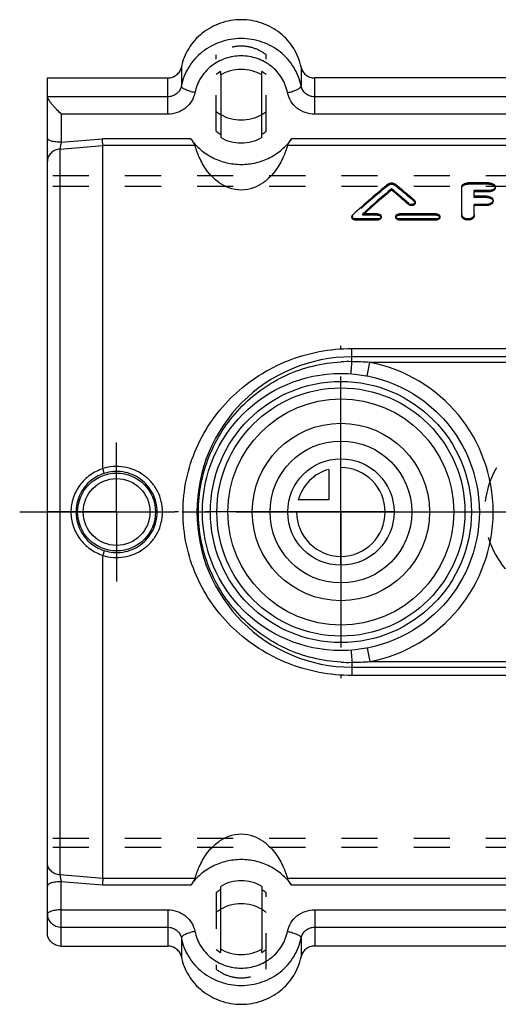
# Model space of a CAD drawing. Header units: millimetres. Extents: x 400 to 600, y 406 to 594.
# Tile 1 of 3: x 400 to 486, y 411 to 589. Entities that reach past the tile are written whole.
import ezdxf

# ---------------------------------------------------------------- set-up
doc = ezdxf.new("R2010")
doc.units = ezdxf.units.MM
doc.header["$LTSCALE"] = 65.185185
doc.linetypes.add('CENTER', pattern=[0.6, 0.375, -0.075, 0.075, -0.075])
doc.linetypes.add('HIDDEN', pattern=[0.2, 0.1, -0.1])
doc.layers.get('0').update_dxf_attribs({"linetype": 'CONTINUOUS'})
for name, color, linetype in [('ACHSEN_S', 7, 'CONTINUOUS'), ('DEFAULT_2', 8, 'HIDDEN'), ('FASEN', 7, 'CONTINUOUS'), ('FLAECHEN', 7, 'CONTINUOUS'), ('KONST.EL_MIT_GEO', 7, 'CONTINUOUS'), ('KURVEN', 7, 'CONTINUOUS')]:
    doc.layers.add(name, color=color, linetype=linetype)

msp = doc.modelspace()

# ---------------------------------------------------------------- linework, layer by layer
at = {"color": 7, "linetype": 'Continuous'}
for p, q in [((436.3, 578.9), (436.3, 567.55)), ((443.7, 567.55), (443.7, 578.9)), ((430.89, 567.34), (414.96, 567.34)), ((550.89, 567.34), (449.11, 567.34)), ((415, 507.83), (415, 566.15)), ((431.64, 566.15), (415, 566.15)), ((551.64, 566.15), (448.36, 566.15)), ((415, 433.85), (415, 492.17)), ((431.64, 433.85), (415, 433.85)), ((551.64, 433.85), (448.36, 433.85)), ((430.89, 432.66), (414.96, 432.66)), ((436.3, 421.1), (436.3, 432.45)), ((443.7, 432.45), (443.7, 421.1)), ((550.89, 432.66), (449.11, 432.66))]:
    msp.add_line(p, q, dxfattribs=at)
for points, knots in [([(436.3, 578.9), (436.85, 579.23), (438.06, 579.74), (440, 580), (441.94, 579.74), (443.15, 579.23), (443.7, 578.9)], [0, 0, 0, 0, 0.249202, 0.5, 0.750798, 1, 1, 1, 1]), ([(443.7, 571.69), (443.15, 571.37), (441.94, 570.86), (440, 570.6), (438.06, 570.86), (436.85, 571.37), (436.3, 571.69)], [0, 0, 0, 0, 0.249199, 0.5, 0.750801, 1, 1, 1, 1]), ([(415, 566.15), (415, 566.22), (414.99, 566.38), (414.98, 566.78), (414.97, 567.11), (414.96, 567.34)], [0, 0, 0, 0, 0.173703, 0.41959, 1, 1, 1, 1]), ([(430.89, 567.34), (430.96, 567.23), (431.12, 567.01), (431.33, 566.7), (431.51, 566.41), (431.61, 566.23), (431.64, 566.15)], [0, 0, 0, 0, 0.283877, 0.565288, 0.818045, 1, 1, 1, 1]), ([(430.89, 567.34), (431.39, 566.63), (432.58, 565.32), (434.8, 563.85), (437.32, 562.93), (440, 562.61), (442.68, 562.93), (445.2, 563.85), (447.42, 565.32), (448.61, 566.63), (449.11, 567.34)], [0, 0, 0, 0, 0.123266, 0.247885, 0.373628, 0.5, 0.626372, 0.752115, 0.876734, 1, 1, 1, 1]), ([(443.7, 567.55), (443.15, 567.22), (441.94, 566.71), (440, 566.45), (438.06, 566.71), (436.85, 567.22), (436.3, 567.55)], [0, 0, 0, 0, 0.249198, 0.5, 0.750802, 1, 1, 1, 1]), ([(448.36, 566.15), (448.39, 566.23), (448.49, 566.41), (448.67, 566.7), (448.88, 567.01), (449.04, 567.23), (449.11, 567.34)], [0, 0, 0, 0, 0.181955, 0.434712, 0.716123, 1, 1, 1, 1]), ([(448.36, 566.15), (448.15, 565.42), (447.58, 563.87), (446.51, 561.97), (445.25, 560.45), (443.93, 559.3), (442.17, 558.35), (440, 557.95), (437.83, 558.35), (436.07, 559.3), (434.75, 560.45), (433.49, 561.97), (432.42, 563.87), (431.85, 565.42), (431.64, 566.15)], [0, 0, 0, 0, 0.091648, 0.199165, 0.26084, 0.329934, 0.409357, 0.5, 0.590643, 0.670067, 0.73916, 0.800835, 0.908352, 1, 1, 1, 1]), ([(431.64, 433.85), (431.85, 434.58), (432.42, 436.13), (433.49, 438.03), (434.75, 439.55), (436.07, 440.7), (437.83, 441.65), (440, 442.05), (442.17, 441.65), (443.93, 440.7), (445.25, 439.55), (446.51, 438.03), (447.58, 436.13), (448.15, 434.58), (448.36, 433.85)], [0, 0, 0, 0, 0.091648, 0.199165, 0.26084, 0.329934, 0.409357, 0.5, 0.590643, 0.670067, 0.73916, 0.800835, 0.908352, 1, 1, 1, 1]), ([(449.11, 432.66), (448.61, 433.37), (447.42, 434.68), (445.2, 436.15), (442.68, 437.07), (440, 437.39), (437.32, 437.07), (434.8, 436.15), (432.58, 434.68), (431.39, 433.37), (430.89, 432.66)], [0, 0, 0, 0, 0.123266, 0.247885, 0.373628, 0.5, 0.626372, 0.752115, 0.876734, 1, 1, 1, 1]), ([(415, 433.85), (415, 433.78), (414.99, 433.62), (414.98, 433.22), (414.97, 432.89), (414.96, 432.66)], [0, 0, 0, 0, 0.173703, 0.41959, 1, 1, 1, 1]), ([(431.64, 433.85), (431.61, 433.77), (431.51, 433.59), (431.33, 433.3), (431.12, 432.99), (430.96, 432.77), (430.89, 432.66)], [0, 0, 0, 0, 0.181956, 0.434712, 0.716124, 1, 1, 1, 1]), ([(449.11, 432.66), (449.04, 432.77), (448.88, 432.99), (448.67, 433.3), (448.49, 433.59), (448.39, 433.77), (448.36, 433.85)], [0, 0, 0, 0, 0.283876, 0.565288, 0.818044, 1, 1, 1, 1]), ([(443.7, 432.45), (443.15, 432.78), (441.94, 433.29), (440, 433.55), (438.06, 433.29), (436.85, 432.78), (436.3, 432.45)], [0, 0, 0, 0, 0.249198, 0.5, 0.750802, 1, 1, 1, 1]), ([(443.7, 428.31), (443.15, 428.63), (441.94, 429.14), (440, 429.4), (438.06, 429.14), (436.85, 428.63), (436.3, 428.31)], [0, 0, 0, 0, 0.249199, 0.5, 0.750801, 1, 1, 1, 1]), ([(443.7, 421.1), (443.15, 420.77), (441.94, 420.26), (440, 420), (438.06, 420.26), (436.85, 420.77), (436.3, 421.1)], [0, 0, 0, 0, 0.249202, 0.5, 0.750798, 1, 1, 1, 1])]:
    msp.add_open_spline(points, degree=3, knots=knots, dxfattribs=at)
at = {"layer": 'ACHSEN_S', "color": 2, "linetype": 'CENTER'}
msp.add_line((400, 500), (600, 500), dxfattribs=at)
at = {"layer": 'DEFAULT_2', "color": 8, "linetype": 'HIDDEN'}
for p, q in [((435.5, 568.7), (435.5, 582.49)), ((444.5, 568.7), (444.5, 582.49)), ((436.3, 578.9), (436.3, 579.49)), ((443.7, 578.9), (443.7, 579.49)), ((435.5, 431.3), (435.5, 417.51)), ((444.5, 417.51), (444.5, 431.3)), ((436.3, 420.51), (436.3, 421.1)), ((443.7, 420.51), (443.7, 421.1))]:
    msp.add_line(p, q, dxfattribs=at)
for centre, start, end in [((439.88, 573.47), 120.7352, 128.7004), ((440.12, 573.47), 51.2996, 59.2648), ((439.88, 577.72), 231.3017, 239.254), ((440.12, 577.72), 300.746, 308.6983), ((439.88, 574.16), 231.2996, 239.2648), ((440.12, 574.16), 300.7352, 308.7004), ((439.88, 425.84), 120.7352, 128.7004), ((440.12, 425.84), 51.2996, 59.2648), ((439.88, 422.28), 120.746, 128.6983), ((440.12, 422.28), 51.3017, 59.254), ((439.88, 426.53), 231.2996, 239.2648), ((440.12, 426.53), 300.7352, 308.7004)]:
    msp.add_arc(centre, 7.01, start, end, dxfattribs=at)
for points in [[(444.5, 582.49), (443.87, 582.99), (442.43, 583.79), (440, 584.19), (437.57, 583.79), (436.13, 582.99), (435.5, 582.49)], [(435.5, 417.51), (436.13, 417.01), (437.57, 416.21), (440, 415.81), (442.43, 416.21), (443.87, 417.01), (444.5, 417.51)]]:
    msp.add_open_spline(points, degree=3, knots=[0, 0, 0, 0, 0.24878, 0.5, 0.75122, 1, 1, 1, 1], dxfattribs=at)
at = {"layer": 'FASEN', "color": 7, "linetype": 'Continuous'}
for radius in [25, 23.56]:
    msp.add_circle((458, 500), radius, dxfattribs=at)
at = {"layer": 'FLAECHEN', "color": 2, "linetype": 'CENTER'}
for p, q in [((458, 500), (458, 530)), ((417.5, 500), (417.5, 512.52)), ((417.5, 500), (404.98, 500)), ((417.5, 500), (417.5, 487.48)), ((417.5, 500), (428, 500)), ((458, 500), (428, 500)), ((458, 500), (458, 470)), ((458, 500), (488, 500))]:
    msp.add_line(p, q, dxfattribs=at)
at = {"layer": 'KONST.EL_MIT_GEO', "color": 7, "linetype": 'Continuous'}
for p, q in [((429.19, 580.27), (429.19, 576.87)), ((450.81, 580.27), (450.81, 576.87)), ((405, 424.06), (405, 578.33)), ((405, 578.33), (426.73, 578.33)), ((426.73, 571.79), (426.73, 578.33)), ((453.27, 571.79), (453.27, 578.33)), ((546.73, 578.33), (453.27, 578.33)), ((426.73, 574.92), (405, 574.92)), ((546.73, 574.92), (453.27, 574.92)), ((407.5, 571.79), (407.5, 566.71)), ((426.73, 571.79), (407.5, 571.79)), ((546.73, 571.79), (453.27, 571.79)), ((407.5, 566.71), (414.96, 567.34)), ((407.28, 565.49), (415, 566.15)), ((407.28, 565.49), (407.28, 434.51)), ((467.15, 558.1), (467.15, 558.31)), ((479.82, 553.46), (479.82, 558.69)), ((484.73, 559.38), (480.95, 559.38)), ((482.09, 556.98), (482.09, 557.99)), ((484.73, 557.99), (482.09, 557.99)), ((484.73, 557.78), (484.73, 557.99)), ((485.86, 558.48), (485.86, 558.69)), ((484.73, 557.78), (482.09, 557.78)), ((484.35, 556.98), (482.09, 556.98)), ((485.48, 556.04), (485.48, 556.25)), ((470.24, 555.46), (470.24, 555.67)), ((471.43, 555.71), (471.43, 555.93)), ((482.09, 553.46), (482.09, 555.51)), ((484.35, 555.51), (482.09, 555.51)), ((484.35, 555.3), (482.09, 555.3)), ((484.35, 555.3), (484.35, 555.51)), ((460, 553.13), (460, 553.35)), ((460.66, 552.67), (460.66, 552.89)), ((464.62, 552.89), (460.66, 552.89)), ((464.62, 552.67), (460.66, 552.67)), ((464.62, 553.8), (461.98, 553.8)), ((464.62, 552.67), (464.62, 552.89)), ((465.28, 553.13), (465.28, 553.35)), ((467.92, 553.13), (467.92, 553.35)), ((475.19, 553.8), (468.58, 553.8)), ((468.58, 552.67), (468.58, 552.89)), ((475.19, 552.89), (468.58, 552.89)), ((475.19, 552.67), (468.58, 552.67)), ((475.19, 552.67), (475.19, 552.89)), ((475.85, 553.13), (475.85, 553.35)), ((460, 527.12), (460, 529.5)), ((460, 529.5), (527, 529.5)), ((527, 528), (460, 528)), ((462.75, 524.55), (463.22, 527)), ((512.81, 527), (463.22, 527)), ((462.75, 475.45), (463.22, 473)), ((460, 472.88), (460, 470.5)), ((463.22, 473), (512.81, 473)), ((460, 472), (527, 472)), ((527, 470.5), (460, 470.5)), ((415, 433.85), (407.28, 434.51)), ((407.5, 421.67), (407.5, 433.29)), ((414.96, 432.66), (407.5, 433.29)), ((407.5, 428.21), (426.73, 428.21)), ((426.73, 428.21), (426.73, 421.67)), ((453.27, 428.21), (546.73, 428.21)), ((453.27, 428.21), (453.27, 421.67)), ((407.5, 425.08), (426.73, 425.08)), ((453.27, 425.08), (546.73, 425.08)), ((429.19, 423.13), (429.19, 419.73)), ((450.81, 423.13), (450.81, 419.73)), ((407.5, 421.67), (426.73, 421.67)), ((546.73, 421.67), (453.27, 421.67))]:
    msp.add_line(p, q, dxfattribs=at)
at = {"layer": 'KONST.EL_MIT_GEO', "color": 8, "linetype": 'HIDDEN'}
for p, q in [((595, 560.67), (405, 560.67)), ((595, 558.74), (405, 558.74)), ((466.61, 559), (466.61, 559.22)), ((467.69, 559), (467.69, 559.22)), ((480.95, 559.17), (480.95, 559.38)), ((484.73, 559.17), (480.95, 559.17)), ((484.73, 559.17), (484.73, 559.38)), ((471.3, 555.97), (471.3, 556.19)), ((482.09, 556.77), (482.09, 556.98)), ((484.35, 556.77), (482.09, 556.77)), ((484.35, 556.77), (484.35, 556.98)), ((460.13, 553.41), (460.13, 553.62)), ((461.98, 553.59), (461.98, 553.8)), ((464.62, 553.59), (461.98, 553.59)), ((464.62, 553.59), (464.62, 553.8)), ((468.58, 553.59), (468.58, 553.8)), ((475.19, 553.59), (468.58, 553.59)), ((475.19, 553.59), (475.19, 553.8)), ((595, 441.09), (405, 441.09)), ((595, 439.48), (405, 439.48))]:
    msp.add_line(p, q, dxfattribs=at)
msp.add_circle((458, 500), 25, dxfattribs=at)
at = {"layer": 'KONST.EL_MIT_GEO', "color": 7, "linetype": 'Continuous'}
for centre, radius in [((458, 500), 22.4), ((458, 500), 20.4), ((417.5, 500), 7.03), ((417.5, 500), 6.03)]:
    msp.add_circle(centre, radius, dxfattribs=at)
for centre, radius, start, end in [((480.36, 553.67), 0.536, 180.0235, 187.3783), ((460, 500), 28, 90, 270), ((459.43, 499.96), 27.17, 88.7937, 92.9506), ((458.06, 433.31), 93.83, 86.8455, 88.8133), ((458, 500), 27.5, 280.9425, 79.0575), ((417.49, 500.01), 7.32, 107.7301, 180.0413), ((417.49, 499.99), 7.32, 179.9587, 252.2699), ((459.43, 500.04), 27.17, 267.0494, 271.2063), ((458.06, 566.69), 93.83, 271.1867, 273.1545)]:
    msp.add_arc(centre, radius, start, end, dxfattribs=at)
for centre, major_axis, start_param, end_param in [((458.6, 500), (47.56, 71.42), 0.89408, 1.01214), ((460.24, 500), (47.56, 71.42), 0.914416, 1.008546), ((460.24, 500), (47.36, 71.13), 0.913901, 1.004175), ((474.06, 500), (-47.56, 71.42), -0.970792, -0.914416), ((474.06, 500), (-47.36, 71.13), -0.970509, -0.913901), ((475.71, 500), (-47.56, 71.42), -0.96005, -0.89408)]:
    msp.add_ellipse(centre, major_axis=major_axis, ratio=0.390849, start_param=start_param, end_param=end_param, dxfattribs=at)
at = {"layer": 'KONST.EL_MIT_GEO', "color": 8, "linetype": 'HIDDEN'}
for centre, major_axis, start_param, end_param in [((458.6, 500), (47.36, 71.13), 0.893481, 1.012026), ((475.71, 500), (-47.36, 71.13), -0.959723, -0.893481), ((460.24, 500), (47.36, 71.13), 7.287361, 7.291603)]:
    msp.add_ellipse(centre, major_axis=major_axis, ratio=0.390849, start_param=start_param, end_param=end_param, dxfattribs=at)
at = {"layer": 'KONST.EL_MIT_GEO', "color": 7, "linetype": 'Continuous'}
for points, knots in [([(450.81, 580.27), (450.57, 581.46), (449.65, 583.79), (447.14, 586.59), (443.79, 588.41), (440, 589.04), (436.21, 588.41), (432.86, 586.59), (430.35, 583.79), (429.43, 581.46), (429.19, 580.27)], [0, 0, 0, 0, 0.122463, 0.246639, 0.372711, 0.5, 0.627289, 0.753361, 0.877537, 1, 1, 1, 1]), ([(450.81, 576.87), (450.57, 578.06), (449.65, 580.39), (447.14, 583.19), (443.79, 585.01), (440, 585.64), (436.21, 585.01), (432.86, 583.19), (430.35, 580.39), (429.43, 578.06), (429.19, 576.87)], [0, 0, 0, 0, 0.122463, 0.246639, 0.372711, 0.5, 0.627289, 0.753361, 0.877537, 1, 1, 1, 1]), ([(448.35, 575.68), (448.17, 576.6), (447.46, 578.41), (445.52, 580.57), (442.93, 581.98), (440, 582.46), (437.07, 581.98), (434.48, 580.57), (432.54, 578.41), (431.83, 576.6), (431.65, 575.68)], [0, 0, 0, 0, 0.122463, 0.246639, 0.372711, 0.5, 0.627289, 0.753361, 0.877537, 1, 1, 1, 1]), ([(426.73, 578.33), (427.02, 578.33), (427.6, 578.42), (428.36, 578.83), (428.93, 579.47), (429.14, 580), (429.19, 580.27)], [0, 0, 0, 0, 0.254582, 0.506721, 0.755068, 1, 1, 1, 1]), ([(450.81, 580.27), (450.86, 580), (451.07, 579.47), (451.64, 578.83), (452.4, 578.42), (452.98, 578.33), (453.27, 578.33)], [0, 0, 0, 0, 0.244932, 0.493279, 0.745418, 1, 1, 1, 1]), ([(429.19, 576.87), (429.14, 576.6), (428.93, 576.07), (428.36, 575.43), (427.6, 575.02), (427.02, 574.92), (426.73, 574.92)], [0, 0, 0, 0, 0.244932, 0.493279, 0.745418, 1, 1, 1, 1]), ([(431.65, 575.68), (431.54, 575.14), (431.12, 574.08), (429.98, 572.81), (428.46, 571.98), (427.31, 571.79), (426.73, 571.79)], [0, 0, 0, 0, 0.244926, 0.493279, 0.745424, 1, 1, 1, 1]), ([(431.65, 575.68), (431.33, 575.74), (430.74, 575.88), (430.06, 576.13), (429.62, 576.37), (429.35, 576.55), (429.19, 576.74), (429.19, 576.87)], [0, 0, 0, 0, 0.342983, 0.645579, 0.769122, 0.869482, 1, 1, 1, 1]), ([(448.35, 575.68), (448.67, 575.74), (449.26, 575.88), (449.94, 576.13), (450.38, 576.37), (450.65, 576.55), (450.81, 576.74), (450.81, 576.87)], [0, 0, 0, 0, 0.342983, 0.645579, 0.769122, 0.869482, 1, 1, 1, 1]), ([(453.27, 571.79), (452.69, 571.79), (451.54, 571.98), (450.02, 572.81), (448.88, 574.08), (448.46, 575.14), (448.35, 575.68)], [0, 0, 0, 0, 0.254576, 0.506721, 0.755074, 1, 1, 1, 1]), ([(453.27, 574.92), (452.98, 574.92), (452.4, 575.02), (451.64, 575.43), (451.07, 576.07), (450.86, 576.6), (450.81, 576.87)], [0, 0, 0, 0, 0.254582, 0.506721, 0.755068, 1, 1, 1, 1]), ([(405, 574.92), (405, 574.89), (405.02, 574.8), (405.1, 574.6), (405.28, 574.31), (405.55, 573.92), (405.89, 573.5), (406.26, 573.07), (406.8, 572.49), (407.21, 572.07), (407.5, 571.79)], [0, 0, 0, 0, 0.02638, 0.062304, 0.15932, 0.280604, 0.416275, 0.559704, 0.706625, 1, 1, 1, 1]), ([(407.5, 566.71), (407.18, 566.71), (406.71, 566.74), (406.13, 566.83), (405.75, 566.92), (405.44, 567.03), (405.17, 567.16), (405, 567.34), (405, 567.45)], [0, 0, 0, 0, 0.352142, 0.512913, 0.656162, 0.777601, 0.874633, 1, 1, 1, 1]), ([(407.28, 565.49), (406.98, 565.47), (406.38, 565.32), (405.63, 564.82), (405.12, 564.1), (405, 563.53), (405, 563.25)], [0, 0, 0, 0, 0.262059, 0.516697, 0.761715, 1, 1, 1, 1]), ([(407.5, 566.71), (407.45, 566.48), (407.38, 566.15), (407.31, 565.74), (407.29, 565.57), (407.28, 565.49)], [0, 0, 0, 0, 0.576672, 0.824474, 1, 1, 1, 1]), ([(466.61, 559.22), (466.68, 559.27), (466.86, 559.35), (467.15, 559.39), (467.44, 559.35), (467.62, 559.27), (467.69, 559.22)], [0, 0, 0, 0, 0.232679, 0.5, 0.767321, 1, 1, 1, 1]), ([(479.82, 558.69), (479.82, 558.79), (479.9, 558.99), (480.16, 559.21), (480.53, 559.35), (480.81, 559.38), (480.95, 559.38)], [0, 0, 0, 0, 0.191952, 0.421042, 0.695951, 1, 1, 1, 1]), ([(484.73, 559.38), (484.87, 559.38), (485.15, 559.35), (485.52, 559.21), (485.79, 558.99), (485.86, 558.79), (485.86, 558.69)], [0, 0, 0, 0, 0.30405, 0.57896, 0.808061, 1, 1, 1, 1]), ([(485.86, 558.69), (485.86, 558.6), (485.78, 558.4), (485.52, 558.17), (485.15, 558.03), (484.87, 557.99), (484.73, 557.99)], [0, 0, 0, 0, 0.192231, 0.422512, 0.697399, 1, 1, 1, 1]), ([(485.86, 558.48), (485.86, 558.39), (485.78, 558.18), (485.52, 557.96), (485.15, 557.81), (484.87, 557.78), (484.73, 557.78)], [0, 0, 0, 0, 0.192152, 0.422411, 0.697332, 1, 1, 1, 1]), ([(471.3, 556.19), (471.34, 556.15), (471.41, 556.07), (471.43, 555.97), (471.43, 555.93)], [0, 0, 0, 0, 0.527074, 1, 1, 1, 1]), ([(484.35, 556.98), (484.5, 556.98), (484.78, 556.95), (485.14, 556.8), (485.41, 556.57), (485.48, 556.35), (485.48, 556.25)], [0, 0, 0, 0, 0.297539, 0.569309, 0.800756, 1, 1, 1, 1]), ([(485.48, 556.25), (485.48, 556.16), (485.41, 555.94), (485.15, 555.7), (484.78, 555.55), (484.5, 555.51), (484.35, 555.51)], [0, 0, 0, 0, 0.199487, 0.432037, 0.703786, 1, 1, 1, 1]), ([(471.43, 555.93), (471.43, 555.88), (471.41, 555.79), (471.31, 555.66), (471.16, 555.57), (470.92, 555.49), (470.59, 555.48), (470.34, 555.59), (470.24, 555.67)], [0, 0, 0, 0, 0.095705, 0.202136, 0.32379, 0.458987, 0.743744, 1, 1, 1, 1]), ([(471.43, 555.72), (471.43, 555.67), (471.41, 555.57), (471.31, 555.45), (471.16, 555.36), (470.92, 555.27), (470.59, 555.27), (470.34, 555.37), (470.24, 555.46)], [0, 0, 0, 0, 0.095682, 0.202099, 0.323752, 0.458955, 0.743736, 1, 1, 1, 1]), ([(485.48, 556.04), (485.48, 555.94), (485.41, 555.73), (485.15, 555.49), (484.78, 555.34), (484.5, 555.3), (484.35, 555.3)], [0, 0, 0, 0, 0.199444, 0.431982, 0.70375, 1, 1, 1, 1]), ([(460, 553.35), (460, 553.39), (460.03, 553.5), (460.09, 553.58), (460.13, 553.62)], [0, 0, 0, 0, 0.477421, 1, 1, 1, 1]), ([(460.66, 552.89), (460.58, 552.89), (460.41, 552.91), (460.19, 553), (460.04, 553.15), (460, 553.28), (460, 553.35)], [0, 0, 0, 0, 0.289989, 0.558497, 0.793137, 1, 1, 1, 1]), ([(460.66, 552.67), (460.58, 552.67), (460.41, 552.7), (460.19, 552.79), (460.04, 552.94), (460, 553.07), (460, 553.13)], [0, 0, 0, 0, 0.289997, 0.558511, 0.793148, 1, 1, 1, 1]), ([(464.62, 553.8), (464.71, 553.8), (464.87, 553.78), (465.09, 553.68), (465.24, 553.54), (465.28, 553.41), (465.28, 553.35)], [0, 0, 0, 0, 0.290684, 0.559196, 0.793247, 1, 1, 1, 1]), ([(465.28, 553.35), (465.28, 553.28), (465.24, 553.15), (465.09, 553), (464.87, 552.91), (464.71, 552.89), (464.62, 552.89)], [0, 0, 0, 0, 0.206865, 0.441513, 0.710017, 1, 1, 1, 1]), ([(465.28, 553.13), (465.28, 553.07), (465.24, 552.94), (465.09, 552.79), (464.87, 552.7), (464.71, 552.67), (464.62, 552.67)], [0, 0, 0, 0, 0.206855, 0.4415, 0.710009, 1, 1, 1, 1]), ([(467.92, 553.35), (467.92, 553.41), (467.97, 553.54), (468.12, 553.68), (468.34, 553.78), (468.5, 553.8), (468.58, 553.8)], [0, 0, 0, 0, 0.206753, 0.440804, 0.709316, 1, 1, 1, 1]), ([(468.58, 552.89), (468.5, 552.89), (468.34, 552.91), (468.12, 553), (467.97, 553.15), (467.92, 553.28), (467.92, 553.35)], [0, 0, 0, 0, 0.289982, 0.558486, 0.793135, 1, 1, 1, 1]), ([(468.58, 552.67), (468.5, 552.67), (468.34, 552.7), (468.12, 552.79), (467.97, 552.94), (467.92, 553.07), (467.92, 553.13)], [0, 0, 0, 0, 0.289991, 0.5585, 0.793146, 1, 1, 1, 1]), ([(475.19, 553.8), (475.27, 553.8), (475.44, 553.78), (475.65, 553.68), (475.81, 553.54), (475.85, 553.41), (475.85, 553.35)], [0, 0, 0, 0, 0.290684, 0.559196, 0.793247, 1, 1, 1, 1]), ([(475.85, 553.35), (475.85, 553.28), (475.81, 553.15), (475.65, 553), (475.44, 552.91), (475.27, 552.89), (475.19, 552.89)], [0, 0, 0, 0, 0.206865, 0.441513, 0.710017, 1, 1, 1, 1]), ([(475.85, 553.13), (475.85, 553.07), (475.81, 552.94), (475.65, 552.79), (475.44, 552.7), (475.27, 552.67), (475.19, 552.67)], [0, 0, 0, 0, 0.206855, 0.4415, 0.710009, 1, 1, 1, 1]), ([(482.09, 553.46), (482.09, 553.35), (482.02, 553.13), (481.75, 552.88), (481.38, 552.71), (480.95, 552.66), (480.53, 552.71), (480.16, 552.88), (479.89, 553.13), (479.82, 553.35), (479.82, 553.46)], [0, 0, 0, 0, 0.103067, 0.220368, 0.354807, 0.5, 0.645194, 0.779632, 0.896933, 1, 1, 1, 1]), ([(482.09, 553.67), (482.09, 553.57), (482.02, 553.35), (481.77, 553.1), (481.42, 552.94), (481, 552.87), (480.58, 552.91), (480.21, 553.06), (479.93, 553.29), (479.84, 553.5), (479.83, 553.6)], [0, 0, 0, 0, 0.10236, 0.21825, 0.35084, 0.494578, 0.639564, 0.775461, 0.895332, 1, 1, 1, 1]), ([(460, 470.5), (458.02, 470.5), (454.06, 470.88), (448.37, 472.53), (443.11, 475.21), (438.49, 478.83), (434.64, 483.27), (431.73, 488.41), (429.91, 494.06), (429.29, 500), (429.91, 505.94), (431.73, 511.59), (434.64, 516.73), (438.49, 521.17), (443.11, 524.79), (448.37, 527.47), (454.06, 529.12), (458.02, 529.5), (460, 529.5)], [0, 0, 0, 0, 0.063095, 0.125831, 0.18808, 0.25, 0.311927, 0.374185, 0.43692, 0.5, 0.56308, 0.625815, 0.688073, 0.75, 0.81192, 0.874169, 0.936905, 1, 1, 1, 1]), ([(458.03, 472.91), (456.32, 473), (452.9, 473.5), (448.01, 475.21), (443.54, 477.81), (439.63, 481.2), (436.44, 485.28), (434.07, 489.88), (432.61, 494.85), (432.12, 500), (432.61, 505.15), (434.07, 510.12), (436.44, 514.72), (439.63, 518.8), (443.54, 522.19), (448.01, 524.79), (452.9, 526.5), (456.32, 527), (458.03, 527.09)], [0, 0, 0, 0, 0.062503, 0.125004, 0.187504, 0.250002, 0.312501, 0.375, 0.4375, 0.5, 0.5625, 0.625, 0.687499, 0.749998, 0.812496, 0.874996, 0.937497, 1, 1, 1, 1]), ([(459.82, 524.93), (459.82, 524.93), (459.82, 524.96), (459.83, 524.98), (459.83, 525.03), (459.84, 525.1), (459.85, 525.19), (459.86, 525.3), (459.87, 525.42), (459.88, 525.62), (459.91, 525.9), (459.94, 526.28), (459.97, 526.69), (459.99, 526.98), (460, 527.12)], [0, 0, 0, 0, 0.004759, 0.018737, 0.041884, 0.074008, 0.11485, 0.164082, 0.221288, 0.286017, 0.435837, 0.608621, 0.798774, 1, 1, 1, 1]), ([(425.81, 500), (425.81, 500.65), (425.65, 501.94), (424.97, 503.77), (423.87, 505.39), (422.43, 506.7), (420.73, 507.65), (418.85, 508.18), (416.9, 508.27), (415.62, 508.02), (415, 507.83)], [0, 0, 0, 0, 0.125066, 0.250057, 0.374973, 0.499868, 0.624816, 0.74985, 0.874934, 1, 1, 1, 1]), ([(415, 507.81), (414.19, 507.54), (412.62, 506.76), (410.75, 504.92), (409.54, 502.59), (409.26, 500.86), (409.26, 500)], [0, 0, 0, 0, 0.24991, 0.499945, 0.749966, 1, 1, 1, 1]), ([(415.26, 506.97), (415.26, 506.98), (415.25, 507), (415.24, 507.05), (415.22, 507.13), (415.17, 507.28), (415.1, 507.51), (415.04, 507.7), (415, 507.81)], [0, 0, 0, 0, 0.024785, 0.084129, 0.176258, 0.298389, 0.616616, 1, 1, 1, 1]), ([(424.81, 500), (424.81, 500.57), (424.67, 501.72), (424.08, 503.35), (423.12, 504.79), (421.85, 505.97), (420.34, 506.82), (418.67, 507.3), (416.94, 507.37), (415.81, 507.15), (415.26, 506.97)], [0, 0, 0, 0, 0.125098, 0.2501, 0.374998, 0.499861, 0.624787, 0.749824, 0.874925, 1, 1, 1, 1]), ([(409.26, 500), (409.26, 499.14), (409.54, 497.41), (410.75, 495.08), (412.62, 493.24), (414.19, 492.46), (415, 492.19)], [0, 0, 0, 0, 0.250018, 0.500043, 0.750081, 1, 1, 1, 1]), ([(415, 492.17), (415.62, 491.98), (416.9, 491.73), (418.85, 491.82), (420.73, 492.35), (422.43, 493.3), (423.87, 494.61), (424.97, 496.23), (425.65, 498.06), (425.81, 499.35), (425.81, 500)], [0, 0, 0, 0, 0.125063, 0.250146, 0.37518, 0.500127, 0.62502, 0.749935, 0.874925, 1, 1, 1, 1]), ([(415.26, 493.03), (415.81, 492.85), (416.94, 492.63), (418.67, 492.7), (420.34, 493.18), (421.85, 494.03), (423.12, 495.21), (424.08, 496.65), (424.67, 498.28), (424.81, 499.43), (424.81, 500)], [0, 0, 0, 0, 0.125071, 0.250172, 0.375208, 0.500134, 0.624995, 0.749892, 0.874892, 1, 1, 1, 1]), ([(415.26, 493.03), (415.26, 493.02), (415.25, 493), (415.24, 492.95), (415.22, 492.87), (415.17, 492.72), (415.1, 492.49), (415.04, 492.3), (415, 492.19)], [0, 0, 0, 0, 0.02478, 0.084123, 0.176254, 0.298385, 0.616615, 1, 1, 1, 1]), ([(459.82, 475.07), (459.82, 475.07), (459.82, 475.04), (459.83, 475.02), (459.83, 474.97), (459.84, 474.9), (459.85, 474.81), (459.86, 474.7), (459.87, 474.58), (459.88, 474.38), (459.91, 474.1), (459.94, 473.72), (459.97, 473.31), (459.99, 473.02), (460, 472.88)], [0, 0, 0, 0, 0.004759, 0.018737, 0.041884, 0.074008, 0.11485, 0.164081, 0.221288, 0.286017, 0.435837, 0.608621, 0.798774, 1, 1, 1, 1]), ([(407.28, 434.51), (406.98, 434.53), (406.38, 434.68), (405.63, 435.18), (405.12, 435.9), (405, 436.47), (405, 436.75)], [0, 0, 0, 0, 0.262059, 0.516697, 0.761715, 1, 1, 1, 1]), ([(407.28, 434.51), (407.29, 434.43), (407.31, 434.26), (407.38, 433.85), (407.45, 433.52), (407.5, 433.29)], [0, 0, 0, 0, 0.175526, 0.423328, 1, 1, 1, 1]), ([(407.5, 433.29), (407.18, 433.29), (406.71, 433.26), (406.13, 433.17), (405.75, 433.08), (405.44, 432.97), (405.17, 432.84), (405, 432.66), (405, 432.55)], [0, 0, 0, 0, 0.352142, 0.512913, 0.656162, 0.777601, 0.874633, 1, 1, 1, 1]), ([(407.5, 428.21), (407.18, 428.21), (406.71, 428.18), (406.13, 428.09), (405.75, 428), (405.44, 427.89), (405.2, 427.77), (405.05, 427.63), (405, 427.52), (405, 427.47)], [0, 0, 0, 0, 0.350875, 0.511088, 0.653825, 0.774833, 0.87152, 0.944295, 1, 1, 1, 1]), ([(426.73, 428.21), (427.31, 428.21), (428.46, 428.02), (429.98, 427.19), (431.12, 425.92), (431.54, 424.86), (431.65, 424.32)], [0, 0, 0, 0, 0.254576, 0.506721, 0.755074, 1, 1, 1, 1]), ([(448.35, 424.32), (448.46, 424.86), (448.88, 425.92), (450.02, 427.19), (451.54, 428.02), (452.69, 428.21), (453.27, 428.21)], [0, 0, 0, 0, 0.244926, 0.493279, 0.745424, 1, 1, 1, 1]), ([(405, 427.47), (405, 427.16), (405.13, 426.52), (405.69, 425.73), (406.52, 425.2), (407.18, 425.08), (407.5, 425.08)], [0, 0, 0, 0, 0.244685, 0.492517, 0.744733, 1, 1, 1, 1]), ([(426.73, 425.08), (427.02, 425.08), (427.6, 424.98), (428.36, 424.57), (428.93, 423.93), (429.14, 423.4), (429.19, 423.13)], [0, 0, 0, 0, 0.254582, 0.506721, 0.755068, 1, 1, 1, 1]), ([(450.81, 423.13), (450.86, 423.4), (451.07, 423.93), (451.64, 424.57), (452.4, 424.98), (452.98, 425.08), (453.27, 425.08)], [0, 0, 0, 0, 0.244932, 0.493279, 0.745418, 1, 1, 1, 1]), ([(407.5, 421.67), (407.18, 421.67), (406.52, 421.8), (405.69, 422.32), (405.13, 423.12), (405, 423.75), (405, 424.06)], [0, 0, 0, 0, 0.25527, 0.507485, 0.755316, 1, 1, 1, 1]), ([(431.65, 424.32), (431.33, 424.26), (430.74, 424.12), (430.06, 423.87), (429.62, 423.63), (429.35, 423.45), (429.19, 423.26), (429.19, 423.13)], [0, 0, 0, 0, 0.342983, 0.645579, 0.769122, 0.869482, 1, 1, 1, 1]), ([(429.19, 423.13), (429.43, 421.94), (430.35, 419.61), (432.86, 416.81), (436.21, 414.99), (440, 414.36), (443.79, 414.99), (447.14, 416.81), (449.65, 419.61), (450.57, 421.94), (450.81, 423.13)], [0, 0, 0, 0, 0.122463, 0.246639, 0.372711, 0.5, 0.627289, 0.753361, 0.877537, 1, 1, 1, 1]), ([(431.65, 424.32), (431.83, 423.4), (432.54, 421.59), (434.48, 419.43), (437.07, 418.02), (440, 417.54), (442.93, 418.02), (445.52, 419.43), (447.46, 421.59), (448.17, 423.4), (448.35, 424.32)], [0, 0, 0, 0, 0.122463, 0.246639, 0.372711, 0.5, 0.627289, 0.753361, 0.877537, 1, 1, 1, 1]), ([(448.35, 424.32), (448.67, 424.26), (449.26, 424.12), (449.94, 423.87), (450.38, 423.63), (450.65, 423.45), (450.81, 423.26), (450.81, 423.13)], [0, 0, 0, 0, 0.342983, 0.645579, 0.769122, 0.869482, 1, 1, 1, 1]), ([(429.19, 419.73), (429.14, 420), (428.93, 420.53), (428.36, 421.17), (427.6, 421.58), (427.02, 421.67), (426.73, 421.67)], [0, 0, 0, 0, 0.244932, 0.493279, 0.745418, 1, 1, 1, 1]), ([(453.27, 421.67), (452.98, 421.67), (452.4, 421.58), (451.64, 421.17), (451.07, 420.53), (450.86, 420), (450.81, 419.73)], [0, 0, 0, 0, 0.254582, 0.506721, 0.755068, 1, 1, 1, 1]), ([(429.19, 419.73), (429.43, 418.54), (430.35, 416.21), (432.86, 413.41), (436.21, 411.59), (440, 410.96), (443.79, 411.59), (447.14, 413.41), (449.65, 416.21), (450.57, 418.54), (450.81, 419.73)], [0, 0, 0, 0, 0.122463, 0.246639, 0.372711, 0.5, 0.627289, 0.753361, 0.877537, 1, 1, 1, 1])]:
    msp.add_open_spline(points, degree=3, knots=knots, dxfattribs=at)
at = {"layer": 'KONST.EL_MIT_GEO', "color": 8, "linetype": 'HIDDEN'}
for points, knots in [([(466.61, 559), (466.68, 559.06), (466.86, 559.14), (467.15, 559.18), (467.44, 559.14), (467.62, 559.06), (467.69, 559)], [0, 0, 0, 0, 0.232658, 0.5, 0.767341, 1, 1, 1, 1]), ([(479.82, 558.48), (479.82, 558.57), (479.9, 558.78), (480.16, 558.99), (480.53, 559.13), (480.81, 559.17), (480.95, 559.17)], [0, 0, 0, 0, 0.191872, 0.420934, 0.695877, 1, 1, 1, 1]), ([(484.73, 559.17), (484.87, 559.17), (485.15, 559.13), (485.52, 558.99), (485.79, 558.78), (485.86, 558.57), (485.86, 558.48)], [0, 0, 0, 0, 0.304124, 0.579068, 0.808141, 1, 1, 1, 1]), ([(484.35, 556.77), (484.5, 556.77), (484.78, 556.74), (485.14, 556.59), (485.41, 556.35), (485.48, 556.14), (485.48, 556.04)], [0, 0, 0, 0, 0.297581, 0.56937, 0.800801, 1, 1, 1, 1]), ([(471.3, 555.97), (471.34, 555.94), (471.41, 555.86), (471.43, 555.76), (471.43, 555.72)], [0, 0, 0, 0, 0.527101, 1, 1, 1, 1]), ([(460, 553.13), (460, 553.18), (460.03, 553.29), (460.09, 553.37), (460.13, 553.41)], [0, 0, 0, 0, 0.477415, 1, 1, 1, 1]), ([(464.62, 553.59), (464.71, 553.59), (464.87, 553.57), (465.09, 553.47), (465.24, 553.32), (465.28, 553.19), (465.28, 553.13)], [0, 0, 0, 0, 0.290695, 0.559212, 0.793259, 1, 1, 1, 1]), ([(467.92, 553.13), (467.92, 553.19), (467.97, 553.32), (468.12, 553.47), (468.34, 553.57), (468.5, 553.59), (468.58, 553.59)], [0, 0, 0, 0, 0.206742, 0.440788, 0.709304, 1, 1, 1, 1]), ([(475.19, 553.59), (475.27, 553.59), (475.44, 553.57), (475.65, 553.47), (475.81, 553.32), (475.85, 553.19), (475.85, 553.13)], [0, 0, 0, 0, 0.290695, 0.559212, 0.793259, 1, 1, 1, 1])]:
    msp.add_open_spline(points, degree=3, knots=knots, dxfattribs=at)
at = {"layer": 'KONST.EL_MIT_GEO', "color": 7, "linetype": 'Continuous'}
for points in [[(415, 507.81), (415, 507.81), (415, 507.82), (415, 507.83)], [(415, 492.17), (415, 492.18), (415, 492.19), (415.01, 492.19)]]:
    msp.add_open_spline(points, degree=3, dxfattribs=at)
at = {"layer": 'KURVEN', "color": 40, "linetype": 'Continuous'}
for p, q in [((455.8, 507.69), (455.8, 502.2)), ((458, 490.4), (458, 508)), ((455.8, 502.2), (450.31, 502.2)), ((467.6, 500), (450, 500))]:
    msp.add_line(p, q, dxfattribs=at)
for radius in [16, 12.8, 9.6]:
    msp.add_circle((458, 500), radius, dxfattribs=at)
at = {"layer": 'KURVEN', "color": 8, "linetype": 'HIDDEN'}
msp.add_circle((500, 500), 16, dxfattribs=at)
at = {"layer": 'KURVEN', "color": 40, "linetype": 'Continuous'}
for start, end in [(180, 90), (105.962, 164.038)]:
    msp.add_arc((458, 500), 8, start, end, dxfattribs=at)

doc.saveas('drawing.dxf')
